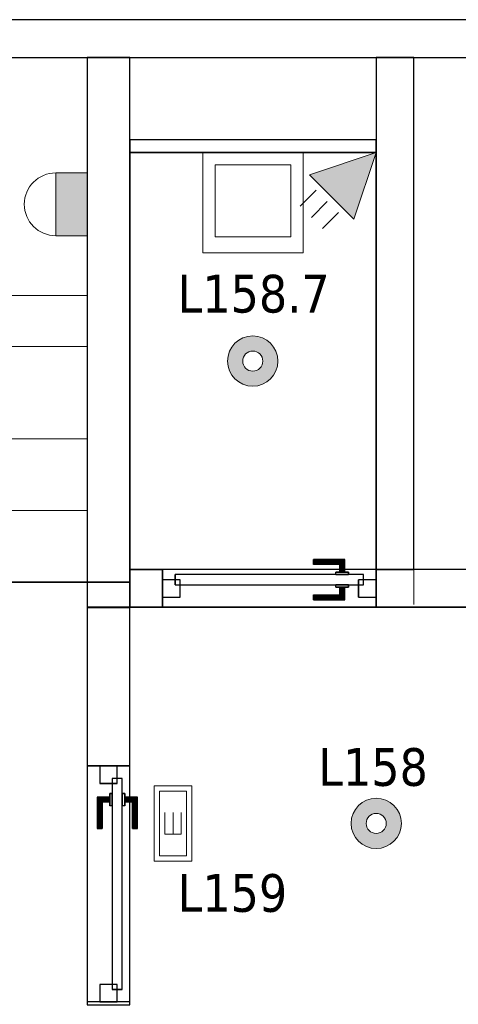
# Model space of a CAD drawing. Header units: metres. Extents: x 391.1 to 427.5, y 12.7 to 28.4.
# Tile 142 of 151: x 415.5 to 417.3, y 24.3 to 28.2. Entities that reach past the tile are written whole.
import ezdxf

# ---------------------------------------------------------------- set-up
doc = ezdxf.new("R2010")
doc.units = ezdxf.units.M
doc.layers.add('01_CARPINTERIA', color=5, linetype='Continuous', lineweight=25, true_color=0x0000ff)
doc.layers.add('01_SUELOS', color=7, linetype='Continuous', lineweight=25, true_color=0x007f00)
for name, color, linetype, lineweight in [('02_MOBILIARIO', 7, 'Continuous', 18), ('A-DETL-____-MBND', 7, 'Continuous', 18), ('A-DETL-GENF-OTLN', 7, 'Continuous', 18), ('A-GENM-____-OTLN', 7, 'Continuous', 18), ('A-WALL-____-MCUT', 7, 'Continuous', 25), ('A-WALL-____-OTLN', 7, 'Continuous', 25), ('E-LITE-____-IDEN', 7, 'Continuous', 30), ('E-LITE-EQPM-IDEN', 7, 'Continuous', 30), ('S-STRS-____-MCUT', 7, 'Continuous', 18), ('S-STRS-____-OTLN', 7, 'Continuous', 18)]:
    doc.layers.add(name, color=color, linetype=linetype, lineweight=lineweight)
doc.styles.add('Tahoma_4', font='tahoma.ttf', dxfattribs={"height": 0.15})

# ---------------------------------------------------------------- blocks, each defined once
blk = doc.blocks.new('Family - Envans P1-154657-04_ENLLUMENAT_P1')
at = {"layer": 'A-WALL-____-MCUT', "color": 253, "true_color": 0xaaaaaa}
for p, q in [((0.13, 0.15), (0, 0.15)), ((0, 0.15), (0, 0)), ((0.13, 0), (0.13, 0.15)), ((1.76, 0.15), (0.98, 0.15)), ((0.98, 0.15), (0.98, 0)), ((0, 0), (0.13, 0)), ((0.98, 0), (1.76, 0))]:
    blk.add_line(p, q, dxfattribs=at)
at = {"layer": 'A-WALL-____-OTLN', "color": 253, "true_color": 0xaaaaaa}
for p, q in [((5.39, 0.15), (0, 0.15)), ((0, 0.15), (0, 0)), ((0.13, 0), (0.13, 0.15)), ((0.98, 0.15), (0.13, 0.15)), ((0.98, 0), (0.98, 0.15)), ((0, 0), (5.39, 0)), ((0.13, 0), (0.98, 0))]:
    blk.add_line(p, q, dxfattribs=at)
at = {"layer": 'A-WALL-____-OTLN', "color": 253, "lineweight": 18, "true_color": 0xaaaaaa}
blk.add_line((0, 0), (5.39, 0), dxfattribs=at)
blk = doc.blocks.new('Family - Vano de puerta P1-154661-04_ENLLUMENAT_P1')
at = {"layer": 'A-GENM-____-OTLN', "color": 253, "true_color": 0xaaaaaa}
for p, q in [((416.077, 26.0395), (416.077, 25.8895)), ((416.927, 26.0395), (416.077, 26.0395)), ((416.077, 26.0395), (416.077, 25.8895)), ((416.077, 26.0395), (416.927, 26.0395)), ((416.927, 25.8895), (416.927, 26.0395)), ((416.927, 26.0395), (416.927, 25.8895)), ((416.077, 25.8895), (416.927, 25.8895)), ((416.927, 25.8895), (416.077, 25.8895))]:
    blk.add_line(p, q, dxfattribs=at)
blk = doc.blocks.new('Family - LONDR55-XX_ZZ-ARQ-CAA-M3D-Londres55-154737-04_ENLLUMENAT_P1')
at = {"layer": '01_CARPINTERIA', "color": 161, "true_color": 0xaaaaff}
for p, q in [((0.6, 0.1487), (0.6, 0.15)), ((0.6, 0.15), (0.6, 0.1487)), ((0.725, 0.15), (0.6, 0.15)), ((0.6, 0.145), (0.6, 0.1487)), ((0.6, 0.1487), (0.6, 0.145)), ((0.7237, 0.1487), (0.6, 0.1487)), ((0.7237, 0.1487), (0.6, 0.1487)), ((0.6, 0.14), (0.6, 0.145)), ((0.6, 0.145), (0.6, 0.14)), ((0.72, 0.145), (0.6, 0.145)), ((0.72, 0.145), (0.6, 0.145)), ((0.6, 0.135), (0.6, 0.14)), ((0.6, 0.14), (0.6, 0.135)), ((0.6, 0.14), (0.715, 0.14)), ((0.715, 0.14), (0.6, 0.14)), ((0.6, 0.135), (0.6, 0.1313)), ((0.6, 0.1313), (0.6, 0.135)), ((0.71, 0.135), (0.6, 0.135)), ((0.71, 0.135), (0.6, 0.135)), ((0.6, 0.1313), (0.6, 0.13)), ((0.6, 0.13), (0.6, 0.1313)), ((0.7063, 0.1313), (0.6, 0.1313)), ((0.7063, 0.1313), (0.6, 0.1313)), ((0.705, 0.13), (0.6, 0.13)), ((0.705, 0.13), (0.7063, 0.1313)), ((0.7063, 0.1313), (0.705, 0.13)), ((0.705, 0.1), (0.705, 0.13)), ((0.7063, 0.1313), (0.71, 0.135)), ((0.71, 0.135), (0.7063, 0.1313)), ((0.7063, 0.1), (0.7063, 0.1313)), ((0.7063, 0.1), (0.7063, 0.1313)), ((0.71, 0.135), (0.715, 0.14)), ((0.715, 0.14), (0.71, 0.135)), ((0.71, 0.1), (0.71, 0.135)), ((0.71, 0.1), (0.71, 0.135)), ((0.72, 0.145), (0.715, 0.14)), ((0.715, 0.14), (0.72, 0.145)), ((0.715, 0.14), (0.715, 0.1)), ((0.715, 0.1), (0.715, 0.14)), ((0.7237, 0.1487), (0.72, 0.145)), ((0.72, 0.145), (0.7237, 0.1487)), ((0.72, 0.1), (0.72, 0.145)), ((0.72, 0.1), (0.72, 0.145)), ((0.725, 0.15), (0.7237, 0.1487)), ((0.7237, 0.1487), (0.725, 0.15)), ((0.7237, 0.1), (0.7237, 0.1487)), ((0.7237, 0.1), (0.7237, 0.1487)), ((0.725, 0.1), (0.725, 0.15)), ((0.8, 0.09), (0.05, 0.09)), ((0.05, 0.09), (0.05, 0.05)), ((0.8, 0.09), (0.05, 0.09)), ((0.05, 0.05), (0.05, 0.09)), ((0.74, 0.1), (0.69, 0.1)), ((0.69, 0.1), (0.74, 0.1)), ((0.69, 0.09), (0.69, 0.1)), ((0.69, 0.09), (0.69, 0.1)), ((0.74, 0.09), (0.69, 0.09)), ((0.69, 0.09), (0.74, 0.09)), ((0.7063, 0.1), (0.705, 0.1)), ((0.705, 0.1), (0.7063, 0.1)), ((0.71, 0.1), (0.7063, 0.1)), ((0.7063, 0.1), (0.71, 0.1)), ((0.715, 0.1), (0.71, 0.1)), ((0.71, 0.1), (0.715, 0.1)), ((0.72, 0.1), (0.715, 0.1)), ((0.715, 0.1), (0.72, 0.1)), ((0.72, 0.1), (0.7237, 0.1)), ((0.7237, 0.1), (0.72, 0.1)), ((0.7237, 0.1), (0.725, 0.1)), ((0.725, 0.1), (0.7237, 0.1)), ((0.74, 0.09), (0.74, 0.1)), ((0.74, 0.1), (0.74, 0.09)), ((0.8, 0.05), (0.8, 0.09)), ((0.8, 0.05), (0.8, 0.09)), ((0.07, 0.07), (0, 0.07)), ((0, 0.07), (0, 0)), ((0.07, 0.07), (0, 0.07)), ((0, 0), (0, 0.07)), ((0.05, 0.05), (0.8, 0.05)), ((0.05, 0.05), (0.8, 0.05)), ((0.07, 0), (0.07, 0.07)), ((0.07, 0), (0.07, 0.07)), ((0.69, 0.05), (0.74, 0.05)), ((0.74, 0.05), (0.69, 0.05)), ((0.69, 0.04), (0.69, 0.05)), ((0.69, 0.04), (0.69, 0.05)), ((0.69, 0.04), (0.74, 0.04)), ((0.74, 0.04), (0.69, 0.04)), ((0.7063, 0.04), (0.705, 0.04)), ((0.705, 0.04), (0.7063, 0.04)), ((0.705, 0.01), (0.705, 0.04)), ((0.71, 0.04), (0.7063, 0.04)), ((0.7063, 0.04), (0.71, 0.04)), ((0.7063, 0.0087), (0.7063, 0.04)), ((0.7063, 0.0087), (0.7063, 0.04)), ((0.71, 0.04), (0.715, 0.04)), ((0.715, 0.04), (0.71, 0.04)), ((0.71, 0.005), (0.71, 0.04)), ((0.71, 0.005), (0.71, 0.04)), ((0.715, 0.04), (0.72, 0.04)), ((0.72, 0.04), (0.715, 0.04)), ((0.715, 0.04), (0.715, 0)), ((0.715, 0), (0.715, 0.04)), ((0.72, 0.04), (0.7237, 0.04)), ((0.7237, 0.04), (0.72, 0.04)), ((0.72, -0.005), (0.72, 0.04)), ((0.72, -0.005), (0.72, 0.04)), ((0.7237, 0.04), (0.725, 0.04)), ((0.725, 0.04), (0.7237, 0.04)), ((0.7237, -0.0087), (0.7237, 0.04)), ((0.7237, -0.0087), (0.7237, 0.04)), ((0.725, -0.01), (0.725, 0.04)), ((0.74, 0.04), (0.74, 0.05)), ((0.74, 0.05), (0.74, 0.04)), ((0.85, 0.07), (0.78, 0.07)), ((0.78, 0.07), (0.78, 0)), ((0.85, 0.07), (0.78, 0.07)), ((0.78, 0), (0.78, 0.07)), ((0.85, 0), (0.85, 0.07)), ((0.85, 0), (0.85, 0.07)), ((0, 0), (0.07, 0)), ((0, 0), (0.07, 0)), ((0.6, 0.0087), (0.6, 0.01)), ((0.6, 0.01), (0.6, 0.0087)), ((0.6, 0.01), (0.705, 0.01)), ((0.6, 0.005), (0.6, 0.0087)), ((0.6, 0.0087), (0.6, 0.005)), ((0.6, 0.0087), (0.7063, 0.0087)), ((0.6, 0.0087), (0.7063, 0.0087)), ((0.6, 0), (0.6, 0.005)), ((0.6, 0.005), (0.6, 0)), ((0.6, 0.005), (0.71, 0.005)), ((0.6, 0.005), (0.71, 0.005)), ((0.6, -0.005), (0.6, 0)), ((0.715, 0), (0.6, 0)), ((0.6, 0), (0.715, 0)), ((0.7063, 0.0087), (0.705, 0.01)), ((0.705, 0.01), (0.7063, 0.0087)), ((0.71, 0.005), (0.7063, 0.0087)), ((0.7063, 0.0087), (0.71, 0.005)), ((0.715, 0), (0.71, 0.005)), ((0.71, 0.005), (0.715, 0)), ((0.715, 0), (0.72, -0.005)), ((0.78, 0), (0.85, 0)), ((0.78, 0), (0.85, 0)), ((0.6, 0), (0.6, -0.005)), ((0.6, -0.005), (0.6, -0.0087)), ((0.6, -0.0087), (0.6, -0.005)), ((0.6, -0.005), (0.72, -0.005)), ((0.6, -0.005), (0.72, -0.005)), ((0.6, -0.0087), (0.6, -0.01)), ((0.6, -0.01), (0.6, -0.0087)), ((0.6, -0.0087), (0.7237, -0.0087)), ((0.6, -0.0087), (0.7237, -0.0087)), ((0.6, -0.01), (0.725, -0.01)), ((0.72, -0.005), (0.715, 0)), ((0.72, -0.005), (0.7237, -0.0087)), ((0.7237, -0.0087), (0.72, -0.005)), ((0.7237, -0.0087), (0.725, -0.01)), ((0.725, -0.01), (0.7237, -0.0087))]:
    blk.add_line(p, q, dxfattribs=at)
blk = doc.blocks.new('Family - Porta P1-154738-04_ENLLUMENAT_P1')
blk.add_blockref('Family - LONDR55-XX_ZZ-ARQ-CAA-M3D-Londres55-154737-04_ENLLUMENAT_P1', (0, 0))
blk = doc.blocks.new('Family - Envans P1-154768-04_ENLLUMENAT_P1')
at = {"layer": 'A-WALL-____-MCUT', "color": 253, "true_color": 0xaaaaaa}
for p, q in [((0.6307, 0.17), (0, 0.17)), ((0, 0.17), (0, 0)), ((0.6307, 0), (0.6307, 0.17)), ((1.5707, 0.17), (1.5707, 0)), ((1.5826, 0.17), (1.5707, 0.17)), ((1.5826, 0), (1.5826, 0.17)), ((0, 0), (0.6307, 0)), ((1.5707, 0), (1.5826, 0))]:
    blk.add_line(p, q, dxfattribs=at)
at = {"layer": 'A-WALL-____-OTLN', "color": 253, "true_color": 0xaaaaaa}
for p, q in [((1.5826, 0.17), (0, 0.17)), ((0, 0.17), (0, 0)), ((1.5707, 0.17), (0.6307, 0.17)), ((0.6307, 0.17), (0.6307, 0)), ((1.5707, 0.17), (1.5707, 0)), ((1.5826, 0), (1.5826, 0.17)), ((0, 0), (1.5826, 0)), ((0.6307, 0), (1.5707, 0))]:
    blk.add_line(p, q, dxfattribs=at)
at = {"layer": 'A-WALL-____-OTLN', "color": 253, "lineweight": 18, "true_color": 0xaaaaaa}
blk.add_line((0, 0), (1.58, 0), dxfattribs=at)
blk = doc.blocks.new('Family - Vano de puerta P1-154770-04_ENLLUMENAT_P1')
at = {"layer": 'A-GENM-____-OTLN', "color": 253, "true_color": 0xaaaaaa}
for p, q in [((415.947, 25.2588), (415.777, 25.2588)), ((415.777, 25.2588), (415.777, 24.3188)), ((415.777, 24.3188), (415.777, 25.2588)), ((415.777, 25.2588), (415.947, 25.2588)), ((415.947, 24.3188), (415.947, 25.2588)), ((415.947, 25.2588), (415.947, 24.3188)), ((415.777, 24.3188), (415.947, 24.3188)), ((415.777, 24.3188), (415.947, 24.3188))]:
    blk.add_line(p, q, dxfattribs=at)
blk = doc.blocks.new('Family - Abocador P1-154891-04_ENLLUMENAT_P1')
at = {"layer": 'A-DETL-____-MBND', "color": 253, "true_color": 0xaaaaaa}
for p, q in [((0, 0.4), (0.4, 0.4)), ((0, 0), (0, 0.4)), ((0, 0.4), (0.4, 0.4)), ((0, 0), (0, 0.4)), ((0.4, 0.4), (0.4, 0)), ((0.4, 0.4), (0.4, 0)), ((0.05, 0.35), (0.05, 0.0629)), ((0.05, 0.0629), (0.05, 0.35)), ((0.35, 0.35), (0.05, 0.35)), ((0.05, 0.35), (0.35, 0.35)), ((0.35, 0.0629), (0.35, 0.35)), ((0.35, 0.0629), (0.35, 0.35)), ((0.05, 0.0629), (0.35, 0.0629)), ((0.35, 0.0629), (0.05, 0.0629)), ((0.4, 0), (0, 0)), ((0.4, 0), (0, 0))]:
    blk.add_line(p, q, dxfattribs=at)
blk = doc.blocks.new('Family - LONDR55-XX_ZZ-ARQ-CAA-M3D-Londres55-154893-04_ENLLUMENAT_P1')
at = {"layer": '01_SUELOS', "color": 9, "true_color": 0xaad4aa}
for p, q in [((11.5104, 1.8145), (6.2404, 1.8177)), ((6.2404, 1.8177), (11.5104, 1.8145)), ((11.5104, 1.715), (11.5104, 1.8145)), ((11.5104, 1.8145), (11.5104, 1.715)), ((17.0704, 1.715), (11.5104, 1.715)), ((11.5104, 1.715), (17.0704, 1.715))]:
    blk.add_line(p, q, dxfattribs=at)
blk = doc.blocks.new('Family - Envans P1-154895-04_ENLLUMENAT_P1')
at = {"layer": 'A-WALL-____-MCUT', "color": 253, "true_color": 0xaaaaaa}
for p, q in [((25.5857, 0.15), (0.0311, 0.15)), ((0, 0), (25.556, 0))]:
    blk.add_line(p, q, dxfattribs=at)
at = {"layer": 'A-WALL-____-OTLN', "color": 253, "true_color": 0xaaaaaa}
for p, q in [((25.5857, 0.15), (0.0311, 0.15)), ((0, 0), (25.556, 0))]:
    blk.add_line(p, q, dxfattribs=at)
at = {"layer": 'A-WALL-____-OTLN', "color": 253, "lineweight": 18, "true_color": 0xaaaaaa}
blk.add_line((0, 0), (25.556, 0), dxfattribs=at)
blk = doc.blocks.new('Family - Envans P1-155037-04_ENLLUMENAT_P1')
at = {"layer": 'A-WALL-____-MCUT', "color": 253, "true_color": 0xaaaaaa}
for p, q in [((0.98, 0.05), (0, 0.05)), ((0, 0.05), (0, 0)), ((0.98, 0), (0.98, 0.05)), ((0, 0), (0.98, 0))]:
    blk.add_line(p, q, dxfattribs=at)
at = {"layer": 'A-WALL-____-OTLN', "color": 253, "true_color": 0xaaaaaa}
for p, q in [((0.98, 0.05), (0, 0.05)), ((0, 0.05), (0, 0)), ((0.98, 0), (0.98, 0.05)), ((0, 0), (0.98, 0))]:
    blk.add_line(p, q, dxfattribs=at)
at = {"layer": 'A-WALL-____-OTLN', "color": 253, "lineweight": 18, "true_color": 0xaaaaaa}
blk.add_line((0, 0), (0.98, 0), dxfattribs=at)
blk = doc.blocks.new('Family - Envans P1-155065-04_ENLLUMENAT_P1')
at = {"layer": 'A-WALL-____-MCUT', "color": 253, "true_color": 0xaaaaaa}
for p, q in [((2.1888, 0.17), (0, 0.17)), ((0, 0.17), (0, 0)), ((2.1888, 0), (2.1888, 0.17)), ((0, 0), (2.1888, 0))]:
    blk.add_line(p, q, dxfattribs=at)
at = {"layer": 'A-WALL-____-OTLN', "color": 253, "true_color": 0xaaaaaa}
for p, q in [((2.1888, 0.17), (0, 0.17)), ((0, 0.17), (0, 0)), ((2.1888, 0), (2.1888, 0.17)), ((0, 0), (2.1888, 0))]:
    blk.add_line(p, q, dxfattribs=at)
at = {"layer": 'A-WALL-____-OTLN', "color": 253, "lineweight": 18, "true_color": 0xaaaaaa}
blk.add_line((0, 0), (2.1888, 0), dxfattribs=at)
blk = doc.blocks.new('Family - LONDR55-XX_ZZ-ARQ-CAA-M3D-Londres55-155067-04_ENLLUMENAT_P1')
at = {"layer": '01_SUELOS', "color": 9, "true_color": 0xaad4aa}
for p, q in [((0, 1.81), (0, 0.15)), ((0, 0.15), (0, 1.81)), ((0.98, 1.81), (0, 1.81)), ((0, 1.81), (0.98, 1.81)), ((0.98, 0), (0.98, 1.81)), ((0.98, 1.81), (0.98, 0)), ((0, 0.15), (0.13, 0.15)), ((0.13, 0.15), (0, 0.15)), ((0.13, 0.15), (0.13, 0)), ((0.13, 0), (0.13, 0.15)), ((0.13, 0), (0.98, 0)), ((0.98, 0), (0.13, 0))]:
    blk.add_line(p, q, dxfattribs=at)
blk = doc.blocks.new('Family - Escala P1-155071-04_ENLLUMENAT_P1')
at = {"layer": 'S-STRS-____-MCUT', "color": 253, "true_color": 0xaaaaaa}
for p, q in [((2.6211, 1.6126), (2.6211, 2.0879)), ((2.6211, 2.0879), (2.8077, 2.0879)), ((2.8077, 2.0879), (2.8382, 2.0879)), ((2.8382, 2.0879), (2.8805, 2.0879)), ((2.8805, 2.0879), (2.9431, 2.0879)), ((2.9431, 2.0879), (2.944, 2.0879)), ((3.229, 2.0879), (2.944, 2.0879)), ((2.944, 2.0879), (2.944, 0.9379)), ((2.944, 2.0879), (2.944, 0.9417)), ((3.229, 0.9379), (3.229, 2.0879)), ((2.6211, 0.9379), (2.6211, 1.6126)), ((2.944, 0.9417), (2.944, 0.9379)), ((2.8077, 0.9379), (2.6211, 0.9379)), ((2.8382, 0.9379), (2.8077, 0.9379)), ((2.8805, 0.9379), (2.8382, 0.9379)), ((2.9431, 0.9379), (2.8805, 0.9379)), ((2.944, 0.9379), (2.9431, 0.9379)), ((2.944, 0.9379), (3.229, 0.9379))]:
    blk.add_line(p, q, dxfattribs=at)
at = {"layer": 'S-STRS-____-OTLN', "color": 253, "true_color": 0xaaaaaa}
for p, q in [((3.7989, 2.0879), (2.6211, 2.0879)), ((2.6211, 1.6126), (2.6211, 2.0879)), ((3.7989, 2.0879), (2.6211, 2.0879)), ((2.8077, 2.0879), (2.6211, 2.0879)), ((2.8382, 2.0879), (2.8077, 2.0879)), ((2.8805, 2.0879), (2.8382, 2.0879)), ((2.9431, 2.0879), (2.8805, 2.0879)), ((2.9431, 2.0879), (2.944, 2.0879)), ((3.229, 2.0879), (2.944, 2.0879)), ((2.944, 2.0879), (2.944, 0.9379)), ((2.944, 2.0879), (2.944, 0.9379)), ((2.944, 0.9417), (2.944, 2.0879)), ((2.944, 2.0879), (3.229, 2.0879)), ((2.944, 2.0879), (2.944, 0.9379)), ((2.944, 2.0879), (3.229, 2.0879)), ((3.514, 2.0879), (3.229, 2.0879)), ((3.229, 2.0879), (3.514, 2.0879)), ((3.229, 2.0879), (3.229, 0.9379)), ((3.229, 0.9379), (3.229, 2.0879)), ((3.229, 0.9379), (3.229, 2.0879)), ((3.229, 0.9379), (3.229, 2.0879)), ((3.514, 2.0879), (3.229, 2.0879)), ((3.229, 0.9379), (3.229, 2.0879)), ((3.229, 2.0879), (3.229, 0.9379)), ((3.229, 2.0879), (3.514, 2.0879)), ((3.229, 2.0879), (3.229, 0.9379)), ((3.514, 0.9379), (3.514, 2.0879)), ((3.514, 2.0879), (3.514, 0.9379)), ((3.799, 2.0879), (3.514, 2.0879)), ((3.514, 2.0879), (3.799, 2.0879)), ((3.514, 2.0879), (3.514, 0.9379)), ((3.514, 0.9379), (3.514, 2.0879)), ((3.514, 2.0879), (3.799, 2.0879)), ((3.514, 0.9379), (3.514, 2.0879)), ((3.514, 0.9379), (3.514, 2.0879)), ((3.514, 2.0879), (3.514, 0.9379)), ((3.514, 2.0879), (3.799, 2.0879)), ((3.514, 2.0879), (3.514, 0.9379)), ((3.7989, 0.9379), (3.7989, 2.0879)), ((3.799, 2.0879), (3.7989, 2.0879)), ((3.7989, 0.9379), (3.7989, 2.0879)), ((3.7989, 2.0879), (3.799, 2.0879)), ((3.799, 0.9379), (3.799, 2.0879)), ((3.799, 2.0879), (3.799, 0.9379)), ((4.9492, 2.0879), (3.799, 2.0879)), ((3.799, 2.0879), (4.9492, 2.0879)), ((3.799, 2.0879), (3.799, 0.9379)), ((3.799, 0.9379), (3.799, 2.0879)), ((4.9492, 2.0879), (3.799, 2.0879)), ((3.799, 2.0879), (4.9492, 2.0879)), ((3.799, 2.0879), (3.799, 0.9379)), ((3.799, 0.9379), (3.799, 2.0879)), ((3.799, 2.0879), (3.799, 0.9379)), ((3.799, 0.9379), (3.799, 2.0879)), ((3.799, 0.9379), (3.799, 2.0879)), ((3.799, 2.0879), (3.799, 0.9379)), ((4.949, 0.9378), (4.9492, 2.0879)), ((4.9492, 2.0879), (4.949, 0.9378)), ((4.949, 0.9378), (4.9492, 2.0879)), ((4.9492, 2.0879), (4.949, 0.9378)), ((2.6211, 1.6126), (2.6211, 0.9379)), ((3.7991, 1.1403), (3.7989, 0.0002)), ((3.799, 0.9379), (3.7991, 1.1403)), ((3.7991, 1.1403), (4.9491, 1.1401)), ((4.9489, 0), (4.9491, 1.1401)), ((4.9491, 1.1401), (4.949, 0.9378)), ((2.944, 0.9417), (2.944, 0.9379)), ((3.7989, 0.9379), (2.6211, 0.9379)), ((3.7989, 0.9379), (2.6211, 0.9379)), ((2.8077, 0.9379), (2.6211, 0.9379)), ((2.8382, 0.9379), (2.8077, 0.9379)), ((2.8382, 0.9379), (2.8805, 0.9379)), ((2.8805, 0.9379), (2.9431, 0.9379)), ((2.9431, 0.9379), (2.944, 0.9379)), ((2.944, 0.9379), (3.229, 0.9379)), ((2.944, 0.9379), (3.229, 0.9379)), ((3.229, 0.9379), (2.944, 0.9379)), ((3.229, 0.9379), (3.514, 0.9379)), ((3.514, 0.9379), (3.229, 0.9379)), ((3.229, 0.9379), (3.514, 0.9379)), ((3.514, 0.9379), (3.229, 0.9379)), ((3.514, 0.9379), (3.799, 0.9379)), ((3.799, 0.9379), (3.514, 0.9379)), ((3.514, 0.9379), (3.799, 0.9379)), ((3.799, 0.9379), (3.514, 0.9379)), ((3.7989, 0.9379), (3.799, 0.9379)), ((3.7989, 0.9379), (3.799, 0.9379)), ((4.949, 0.9378), (3.799, 0.9379)), ((3.799, 0.9379), (4.949, 0.9378)), ((3.799, 0.9379), (3.799, 0.5702)), ((3.799, 0.5702), (3.799, 0.9379)), ((4.949, 0.9378), (3.799, 0.9379)), ((3.799, 0.9379), (3.799, 0.5702)), ((3.799, 0.9379), (4.949, 0.9378)), ((3.799, 0.9379), (4.949, 0.9378)), ((4.949, 0.9378), (3.799, 0.9379)), ((3.799, 0.9379), (4.949, 0.9378)), ((4.949, 0.9378), (3.799, 0.9379)), ((4.949, 0.57), (4.949, 0.9378)), ((4.949, 0.9378), (4.949, 0.57)), ((4.949, 0.57), (4.949, 0.9378)), ((4.949, 0.57), (3.799, 0.5702)), ((3.799, 0.5702), (4.949, 0.57)), ((3.799, 0.5702), (3.799, 0.2852)), ((3.799, 0.2852), (3.799, 0.5702)), ((3.799, 0.5702), (4.949, 0.57)), ((4.949, 0.57), (3.799, 0.5702)), ((3.799, 0.5702), (4.949, 0.57)), ((3.799, 0.5702), (4.949, 0.57)), ((3.799, 0.2852), (3.799, 0.5702)), ((4.949, 0.285), (4.949, 0.57)), ((4.949, 0.57), (4.949, 0.285)), ((4.949, 0.57), (4.949, 0.285)), ((3.7989, 0.0002), (3.799, 0.2852)), ((3.799, 0.2852), (3.7989, 0.0002)), ((3.7989, 0.0002), (3.799, 0.2852)), ((3.799, 0.2852), (4.949, 0.285)), ((4.949, 0.285), (3.799, 0.2852)), ((3.799, 0.2852), (4.949, 0.285)), ((3.799, 0.2852), (4.949, 0.285)), ((4.949, 0.285), (3.799, 0.2852)), ((3.799, 0.2852), (4.949, 0.285)), ((4.949, 0.285), (4.9489, 0)), ((4.9489, 0), (4.949, 0.285)), ((4.949, 0.285), (4.9489, 0)), ((4.9489, 0), (3.7989, 0.0002)), ((3.7989, 0.0002), (4.9489, 0)), ((3.7989, 0.0002), (4.9489, 0)), ((4.9489, 0), (3.7989, 0.0002))]:
    blk.add_line(p, q, dxfattribs=at)
blk = doc.blocks.new('Family - LONDR55-XX_ZZ-ARQ-CAA-M3D-Londres55-155174-04_ENLLUMENAT_P1')
at = {"layer": '01_CARPINTERIA', "color": 161, "true_color": 0xaaaaff}
for p, q in [((0.1263, 0.1487), (0.125, 0.15)), ((0.125, 0.15), (0.125, 0.1)), ((0.125, 0.15), (0.1263, 0.1487)), ((0.25, 0.15), (0.125, 0.15)), ((0.13, 0.145), (0.1263, 0.1487)), ((0.1263, 0.1487), (0.1263, 0.1)), ((0.1263, 0.1487), (0.1263, 0.1)), ((0.1263, 0.1487), (0.13, 0.145)), ((0.25, 0.1487), (0.1263, 0.1487)), ((0.25, 0.1487), (0.1263, 0.1487)), ((0.135, 0.14), (0.13, 0.145)), ((0.13, 0.145), (0.13, 0.1)), ((0.13, 0.145), (0.13, 0.1)), ((0.13, 0.145), (0.135, 0.14)), ((0.25, 0.145), (0.13, 0.145)), ((0.25, 0.145), (0.13, 0.145)), ((0.135, 0.1), (0.135, 0.14)), ((0.135, 0.14), (0.135, 0.1)), ((0.135, 0.14), (0.14, 0.135)), ((0.14, 0.135), (0.135, 0.14)), ((0.135, 0.14), (0.25, 0.14)), ((0.25, 0.14), (0.135, 0.14)), ((0.14, 0.135), (0.14, 0.1)), ((0.14, 0.135), (0.1437, 0.1313)), ((0.1437, 0.1313), (0.14, 0.135)), ((0.14, 0.135), (0.14, 0.1)), ((0.25, 0.135), (0.14, 0.135)), ((0.25, 0.135), (0.14, 0.135)), ((0.1437, 0.1313), (0.1437, 0.1)), ((0.1437, 0.1313), (0.145, 0.13)), ((0.145, 0.13), (0.1437, 0.1313)), ((0.1437, 0.1313), (0.1437, 0.1)), ((0.25, 0.1313), (0.1437, 0.1313)), ((0.25, 0.1313), (0.1437, 0.1313)), ((0.145, 0.13), (0.145, 0.1)), ((0.25, 0.13), (0.145, 0.13)), ((0.25, 0.1487), (0.25, 0.15)), ((0.25, 0.15), (0.25, 0.1487)), ((0.25, 0.145), (0.25, 0.1487)), ((0.25, 0.1487), (0.25, 0.145)), ((0.25, 0.145), (0.25, 0.14)), ((0.25, 0.14), (0.25, 0.145)), ((0.25, 0.14), (0.25, 0.135)), ((0.25, 0.135), (0.25, 0.14)), ((0.25, 0.135), (0.25, 0.1313)), ((0.25, 0.1313), (0.25, 0.135)), ((0.25, 0.1313), (0.25, 0.13)), ((0.25, 0.13), (0.25, 0.1313)), ((0.89, 0.09), (0.05, 0.09)), ((0.05, 0.09), (0.05, 0.05)), ((0.89, 0.09), (0.05, 0.09)), ((0.05, 0.09), (0.05, 0.05)), ((0.16, 0.1), (0.11, 0.1)), ((0.11, 0.1), (0.16, 0.1)), ((0.11, 0.1), (0.11, 0.09)), ((0.11, 0.09), (0.11, 0.1)), ((0.16, 0.09), (0.11, 0.09)), ((0.11, 0.09), (0.16, 0.09)), ((0.1263, 0.1), (0.125, 0.1)), ((0.125, 0.1), (0.1263, 0.1)), ((0.13, 0.1), (0.1263, 0.1)), ((0.1263, 0.1), (0.13, 0.1)), ((0.135, 0.1), (0.13, 0.1)), ((0.13, 0.1), (0.135, 0.1)), ((0.14, 0.1), (0.135, 0.1)), ((0.135, 0.1), (0.14, 0.1)), ((0.14, 0.1), (0.1437, 0.1)), ((0.1437, 0.1), (0.14, 0.1)), ((0.1437, 0.1), (0.145, 0.1)), ((0.145, 0.1), (0.1437, 0.1)), ((0.16, 0.1), (0.16, 0.09)), ((0.16, 0.1), (0.16, 0.09)), ((0.89, 0.05), (0.89, 0.09)), ((0.89, 0.09), (0.89, 0.05)), ((0.07, 0.07), (0, 0.07)), ((0, 0.07), (0, 0)), ((0.07, 0.07), (0, 0.07)), ((0, 0.07), (0, 0)), ((0.05, 0.05), (0.89, 0.05)), ((0.05, 0.05), (0.89, 0.05)), ((0.07, 0), (0.07, 0.07)), ((0.07, 0.07), (0.07, 0)), ((0.11, 0.05), (0.16, 0.05)), ((0.16, 0.05), (0.11, 0.05)), ((0.11, 0.05), (0.11, 0.04)), ((0.11, 0.04), (0.11, 0.05)), ((0.11, 0.04), (0.16, 0.04)), ((0.16, 0.04), (0.11, 0.04)), ((0.1263, 0.04), (0.125, 0.04)), ((0.125, 0.04), (0.1263, 0.04)), ((0.125, 0.04), (0.125, -0.01)), ((0.13, 0.04), (0.1263, 0.04)), ((0.1263, 0.04), (0.13, 0.04)), ((0.1263, 0.04), (0.1263, -0.0087)), ((0.1263, 0.04), (0.1263, -0.0087)), ((0.13, 0.04), (0.135, 0.04)), ((0.135, 0.04), (0.13, 0.04)), ((0.13, 0.04), (0.13, -0.005)), ((0.13, 0.04), (0.13, -0.005)), ((0.135, 0.04), (0.14, 0.04)), ((0.14, 0.04), (0.135, 0.04)), ((0.135, 0), (0.135, 0.04)), ((0.135, 0.04), (0.135, 0)), ((0.14, 0.04), (0.1437, 0.04)), ((0.1437, 0.04), (0.14, 0.04)), ((0.14, 0.04), (0.14, 0.005)), ((0.14, 0.04), (0.14, 0.005)), ((0.1437, 0.04), (0.145, 0.04)), ((0.145, 0.04), (0.1437, 0.04)), ((0.1437, 0.04), (0.1437, 0.0087)), ((0.1437, 0.04), (0.1437, 0.0087)), ((0.145, 0.04), (0.145, 0.01)), ((0.16, 0.05), (0.16, 0.04)), ((0.16, 0.05), (0.16, 0.04)), ((0.94, 0.07), (0.87, 0.07)), ((0.87, 0.07), (0.87, 0)), ((0.94, 0.07), (0.87, 0.07)), ((0.87, 0.07), (0.87, 0)), ((0.94, 0), (0.94, 0.07)), ((0.94, 0.07), (0.94, 0)), ((0, 0), (0.07, 0)), ((0, 0), (0.07, 0)), ((0.13, -0.005), (0.135, 0)), ((0.135, 0), (0.13, -0.005)), ((0.14, 0.005), (0.135, 0)), ((0.135, 0), (0.14, 0.005)), ((0.25, 0), (0.135, 0)), ((0.135, 0), (0.25, 0)), ((0.1437, 0.0087), (0.14, 0.005)), ((0.14, 0.005), (0.1437, 0.0087)), ((0.14, 0.005), (0.25, 0.005)), ((0.14, 0.005), (0.25, 0.005)), ((0.145, 0.01), (0.1437, 0.0087)), ((0.1437, 0.0087), (0.145, 0.01)), ((0.1437, 0.0087), (0.25, 0.0087)), ((0.1437, 0.0087), (0.25, 0.0087)), ((0.145, 0.01), (0.25, 0.01)), ((0.25, 0.0087), (0.25, 0.01)), ((0.25, 0.01), (0.25, 0.0087)), ((0.25, 0.005), (0.25, 0.0087)), ((0.25, 0.0087), (0.25, 0.005)), ((0.25, 0.005), (0.25, 0)), ((0.25, 0), (0.25, 0.005)), ((0.25, 0), (0.25, -0.005)), ((0.25, -0.005), (0.25, 0)), ((0.87, 0), (0.94, 0)), ((0.87, 0), (0.94, 0)), ((0.125, -0.01), (0.1263, -0.0087)), ((0.1263, -0.0087), (0.125, -0.01)), ((0.125, -0.01), (0.25, -0.01)), ((0.1263, -0.0087), (0.13, -0.005)), ((0.13, -0.005), (0.1263, -0.0087)), ((0.1263, -0.0087), (0.25, -0.0087)), ((0.1263, -0.0087), (0.25, -0.0087)), ((0.13, -0.005), (0.25, -0.005)), ((0.13, -0.005), (0.25, -0.005)), ((0.25, -0.005), (0.25, -0.0087)), ((0.25, -0.0087), (0.25, -0.005)), ((0.25, -0.0087), (0.25, -0.01)), ((0.25, -0.01), (0.25, -0.0087))]:
    blk.add_line(p, q, dxfattribs=at)
blk = doc.blocks.new('Family - Porta P1-155175-04_ENLLUMENAT_P1')
blk.add_blockref('Family - LONDR55-XX_ZZ-ARQ-CAA-M3D-Londres55-155174-04_ENLLUMENAT_P1', (0, 0))
blk = doc.blocks.new('Family - Envans P1-155211-04_ENLLUMENAT_P1')
at = {"layer": 'A-WALL-____-MCUT', "color": 253, "true_color": 0xaaaaaa}
for p, q in [((2.0388, 0.15), (0, 0.15)), ((0, 0.15), (0, 0)), ((2.0388, 0), (2.0388, 0.15)), ((0, 0), (2.0388, 0))]:
    blk.add_line(p, q, dxfattribs=at)
at = {"layer": 'A-WALL-____-OTLN', "color": 253, "true_color": 0xaaaaaa}
for p, q in [((2.0388, 0.15), (0, 0.15)), ((0, 0.15), (0, 0)), ((2.0388, 0), (2.0388, 0.15)), ((0, 0), (2.0388, 0))]:
    blk.add_line(p, q, dxfattribs=at)
at = {"layer": 'A-WALL-____-OTLN', "color": 253, "lineweight": 18, "true_color": 0xaaaaaa}
blk.add_line((-0.1394, 0), (2.0388, 0), dxfattribs=at)
blk = doc.blocks.new('LONDR55-XX_ZZ-ARQ-CAA-M3D-Londres55_ifc-1-04_ENLLUMENAT_P1')
at = {"layer": '01_CARPINTERIA', "color": 253, "lineweight": 18, "true_color": 0xaaaaaa}
blk.add_blockref('Family - Porta P1-154738-04_ENLLUMENAT_P1', (416.077, 25.9295), dxfattribs=at)
at = {"layer": '01_CARPINTERIA', "color": 253, "lineweight": 18, "true_color": 0xaaaaaa, "rotation": 270}
blk.add_blockref('Family - Porta P1-155175-04_ENLLUMENAT_P1', (415.827, 25.2588), dxfattribs=at)
at = {"layer": '01_SUELOS', "color": 253, "lineweight": 18, "true_color": 0xaaaaaa}
for name, p in [('Family - LONDR55-XX_ZZ-ARQ-CAA-M3D-Londres55-155067-04_ENLLUMENAT_P1', (415.947, 25.8895)), ('Family - LONDR55-XX_ZZ-ARQ-CAA-M3D-Londres55-154893-04_ENLLUMENAT_P1', (404.4366, 24.1745))]:
    blk.add_blockref(name, p, dxfattribs=at)
at = {"layer": '02_MOBILIARIO', "color": 253, "lineweight": 18, "true_color": 0xaaaaaa}
blk.add_blockref('Family - Abocador P1-154891-04_ENLLUMENAT_P1', (416.2369, 27.3008), dxfattribs=at)
at = {"layer": 'A-GENM-____-OTLN', "color": 253, "lineweight": 18, "true_color": 0xaaaaaa}
for name in ['Family - Vano de puerta P1-154661-04_ENLLUMENAT_P1', 'Family - Vano de puerta P1-154770-04_ENLLUMENAT_P1']:
    blk.add_blockref(name, (0, 0), dxfattribs=at)
at = {"layer": 'A-WALL-____-OTLN', "color": 253, "lineweight": 18, "true_color": 0xaaaaaa}
for name, p, rotation in [('Family - Envans P1-154895-04_ENLLUMENAT_P1', (426.8464, 28.2282), 180), ('Family - Envans P1-155065-04_ENLLUMENAT_P1', (415.777, 28.0782), 270), ('Family - Envans P1-155211-04_ENLLUMENAT_P1', (417.077, 26.0395), 90), ('Family - Envans P1-154768-04_ENLLUMENAT_P1', (415.777, 25.8895), 270)]:
    blk.add_blockref(name, p, dxfattribs=dict(at, rotation=rotation))
for name, p in [('Family - Envans P1-155037-04_ENLLUMENAT_P1', (415.947, 27.6995)), ('Family - Envans P1-154657-04_ENLLUMENAT_P1', (415.947, 25.8895))]:
    blk.add_blockref(name, p, dxfattribs=at)
at = {"layer": 'S-STRS-____-OTLN', "color": 253, "lineweight": 18, "true_color": 0xaaaaaa}
blk.add_blockref('Family - Escala P1-155071-04_ENLLUMENAT_P1', (410.8278, 25.9903), dxfattribs=at)
blk = doc.blocks.new('ZYR_06_02_02 Down Superficie - L 02-834884-04_ENLLUMENAT_P1')
at = {"layer": 'A-DETL-GENF-OTLN', "true_color": 0x00c400}
h = blk.add_hatch(color=92, dxfattribs=at)
h.paths.add_polyline_path([(0, -0.1), (0.0259, -0.0966), (0.05, -0.0866), (0.0707, -0.0707), (0.0866, -0.05), (0.0966, -0.0259), (0.1, 0), (0.0966, 0.0259), (0.0866, 0.05), (0.0707, 0.0707), (0.05, 0.0866), (0.0259, 0.0966), (0, 0.1), (-0.0259, 0.0966), (-0.05, 0.0866), (-0.0707, 0.0707), (-0.0866, 0.05), (-0.0966, 0.0259), (-0.1, 0), (-0.0966, -0.0259), (-0.0866, -0.05), (-0.0707, -0.0707), (-0.05, -0.0866), (-0.0259, -0.0966)])
h.paths.add_polyline_path([(0, -0.04), (-0.0104, -0.0386), (-0.02, -0.0346), (-0.0283, -0.0283), (-0.0346, -0.02), (-0.0386, -0.0104), (-0.04, 0), (-0.0386, 0.0104), (-0.0346, 0.02), (-0.0283, 0.0283), (-0.02, 0.0346), (-0.0104, 0.0386), (0, 0.04), (0.0104, 0.0386), (0.02, 0.0346), (0.0283, 0.0283), (0.0346, 0.02), (0.0386, 0.0104), (0.04, 0), (0.0386, -0.0104), (0.0346, -0.02), (0.0283, -0.0283), (0.02, -0.0346), (0.0104, -0.0386)])
at = {"layer": 'A-DETL-GENF-OTLN', "color": 92, "true_color": 0x00c400}
for radius in [0.1, 0.04]:
    blk.add_circle((0, 0), radius, dxfattribs=at)
for radius, start, end in [(0.1, 360, 180), (0.04, 0, 180), (0.1, 180, 360), (0.04, 180, 0)]:
    blk.add_arc((0, 0), radius, start, end, dxfattribs=at)
blk = doc.blocks.new('ZYR_06_02_03 Aplic Circular 2 - L 07-831984-04_ENLLUMENAT_P1')
at = {"layer": 'A-DETL-GENF-OTLN', "true_color": 0x00c400}
blk.add_hatch(color=92, dxfattribs=at).paths.add_polyline_path([(0.125, 0), (-0.125, 0), (-0.125, -0.125), (0.125, -0.125)])
at = {"layer": 'A-DETL-GENF-OTLN', "color": 92, "true_color": 0x00c400}
for p, q in [((0.125, 0), (-0.125, 0)), ((-0.125, 0), (-0.125, -0.125)), ((-0.125, 0), (0.125, 0)), ((-0.125, -0.125), (-0.125, 0)), ((0.125, -0.125), (0.125, 0)), ((0.125, 0), (0.125, -0.125)), ((-0.125, -0.125), (0.125, -0.125)), ((0.125, -0.125), (-0.125, -0.125))]:
    blk.add_line(p, q, dxfattribs=at)
blk.add_arc((0, -0.125), 0.125, 180, 360, dxfattribs=at)
blk = doc.blocks.new('ZYR_06_03 Emer Sostre Rect - 02 Emergencia Superficie 02-829066-04_ENLLUMENAT_P1')
at = {"layer": 'A-DETL-GENF-OTLN', "color": 6, "true_color": 0xff00ff}
for p, q in [((-0.15, 0.075), (0.15, 0.075)), ((-0.15, -0.075), (-0.15, 0.075)), ((-0.1286, 0.0536), (0.1286, 0.0536)), ((-0.1286, -0.0536), (-0.1286, 0.0536)), ((0.1286, 0.0536), (0.1286, -0.0536)), ((0.15, 0.075), (0.15, -0.075)), ((-0.0429, 0.0321), (-0.0429, -0.0321)), ((-0.0429, 0.0321), (0.0429, 0.0321)), ((-0.0429, 0), (0.0429, 0)), ((-0.0429, -0.0321), (0.0429, -0.0321)), ((0.15, -0.075), (-0.15, -0.075)), ((0.1286, -0.0536), (-0.1286, -0.0536))]:
    blk.add_line(p, q, dxfattribs=at)
blk = doc.blocks.new('ZYR_06_01 Detector Presència Paret - Detector 90º-578898-04_ENLLUMENAT_P1')
at = {"layer": 'A-DETL-GENF-OTLN', "true_color": 0x00c400}
blk.add_hatch(color=92, dxfattribs=at).paths.add_polyline_path([(0.125, -0.25), (0, 0), (-0.125, -0.25)])
at = {"layer": 'A-DETL-GENF-OTLN', "color": 92, "true_color": 0x00c400}
for p, q in [((0, 0), (-0.125, -0.25)), ((0.125, -0.25), (0, 0)), ((-0.125, -0.25), (0, 0)), ((0.125, -0.25), (0, 0)), ((-0.125, -0.25), (0.125, -0.25)), ((-0.125, -0.25), (0.125, -0.25)), ((-0.0625, -0.275), (-0.0625, -0.365)), ((0, -0.275), (0, -0.365)), ((0.0625, -0.275), (0.0625, -0.365))]:
    blk.add_line(p, q, dxfattribs=at)

msp = doc.modelspace()

# ---------------------------------------------------------------- block references
at = {"lineweight": 5}
msp.add_blockref('LONDR55-XX_ZZ-ARQ-CAA-M3D-Londres55_ifc-1-04_ENLLUMENAT_P1', (0, 0), dxfattribs=at)
at = {"layer": 'A-DETL-GENF-OTLN', "color": 92, "true_color": 0x00c400}
for name, p, rotation in [('ZYR_06_01 Detector Presència Paret - Detector 90º-578898-04_ENLLUMENAT_P1', (416.927, 27.6995), 314.9999999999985), ('ZYR_06_02_03 Aplic Circular 2 - L 07-831984-04_ENLLUMENAT_P1', (415.777, 27.4935), 269.9999999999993)]:
    msp.add_blockref(name, p, dxfattribs=dict(at, rotation=rotation))
for p in [(416.4358, 26.8695), (416.927, 25.0295)]:
    msp.add_blockref('ZYR_06_02_02 Down Superficie - L 02-834884-04_ENLLUMENAT_P1', p, dxfattribs=at)
at = {"layer": 'A-DETL-GENF-OTLN', "color": 6, "true_color": 0xff00ff, "rotation": 89.99999999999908}
msp.add_blockref('ZYR_06_03 Emer Sostre Rect - 02 Emergencia Superficie 02-829066-04_ENLLUMENAT_P1', (416.1186, 25.0295), dxfattribs=at)

# ---------------------------------------------------------------- texts
at = {"layer": 'E-LITE-EQPM-IDEN', "char_height": 0.15, "attachment_point": 1, "style": 'Tahoma_4'}
for s, insert, width in [('L158.7', (416.1366, 27.2128), 0.721519), ('L158', (416.6962, 25.329), 0.517088)]:
    msp.add_mtext(s, dxfattribs=dict(at, insert=insert, width=width))

# ---------------------------------------------------------------- next in the draw order: texts
at = {"layer": 'E-LITE-____-IDEN', "insert": (416.1366, 24.8277), "char_height": 0.15, "width": 0.517088, "attachment_point": 1, "style": 'Tahoma_4', "bg_fill": 3, "box_fill_scale": 1.25, "bg_fill_color": 256, "bg_fill_true_color": 13158600, "bg_fill_transparency": 0}
msp.add_mtext('L159', dxfattribs=at)

doc.saveas('drawing.dxf')
